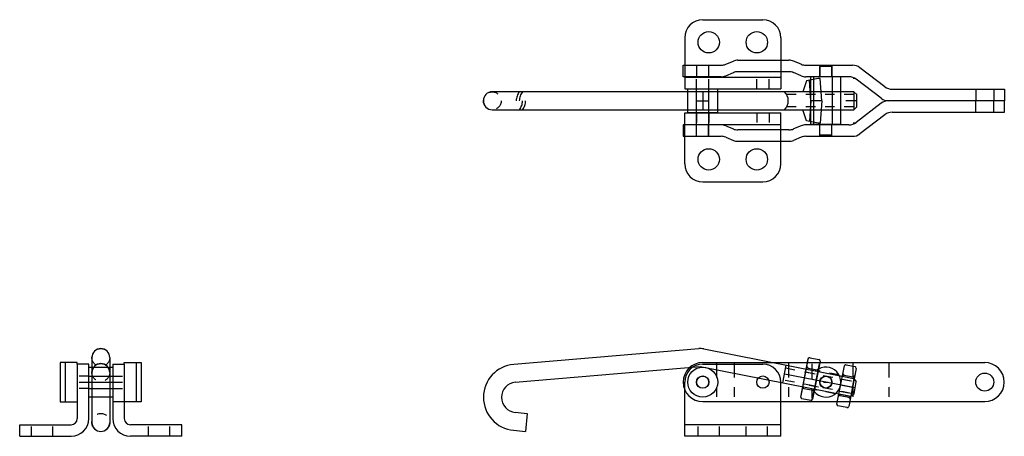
# Model space of a CAD drawing. Extents: x 15.6 to 25.8, y 2.9 to 7.2.
import ezdxf

# ---------------------------------------------------------------- set-up
doc = ezdxf.new("R2010")
doc.units = 0
doc.header["$LTSCALE"] = 0.25
doc.header["$MEASUREMENT"] = 0
for name, pattern in [('CENTER', [2, 1.25, -0.25, 0.25, -0.25]), ('DASHED', [0.75, 0.5, -0.25]), ('DASHED2', [0.375, 0.25, -0.125]), ('PHANTOM2', [1.25, 0.625, -0.125, 0.125, -0.125, 0.125, -0.125])]:
    doc.linetypes.add(name, pattern=pattern)
doc.layers.get('0').update_dxf_attribs({"linetype": 'CONTINUOUS'})
doc.layers.get('DEFPOINTS').update_dxf_attribs({"linetype": 'CONTINUOUS'})
for name, color, linetype in [('CENTER', 7, 'CENTER'), ('DIM', 7, 'CONTINUOUS'), ('HIDDEN', 7, 'DASHED'), ('OBJ', 1, 'CONTINUOUS'), ('PHAN', 2, 'PHANTOM2')]:
    doc.layers.add(name, color=color, linetype=linetype)

msp = doc.modelspace()

# ---------------------------------------------------------------- linework, layer by layer
for p, q in [((22.52, 6.241), (22.52, 6.491)), ((22.52, 6.491), (22.831, 6.491)), ((22.831, 6.491), (22.831, 6.241)), ((22.831, 6.241), (22.52, 6.241)), ((16.291, 3.284), (16.291, 3.595)), ((16.291, 3.595), (16.541, 3.595)), ((16.541, 3.595), (16.541, 3.284)), ((16.541, 3.284), (16.291, 3.284))]:
    msp.add_line(p, q)
for radius in [0.156, 0.0643]:
    msp.add_circle((22.676, 3.441), radius)
at = {"layer": 'CENTER', "ltscale": 1.5}
msp.add_line((16.191, 3.44), (16.641, 3.44), dxfattribs=at)
at = {"layer": 'DEFPOINTS', "color": 0, "linetype": 'ByBlock'}
for p in [(20.851, 3.116), (20.851, 3.116), (20.858, 3.036), (20.858, 3.036), (20.834, 2.929), (20.834, 2.929)]:
    msp.add_point(p, dxfattribs=at)
at = {"layer": 'DIM'}
for p, q in [((22.676, 7.209), (23.302, 7.209)), ((22.489, 7.022), (22.489, 6.491)), ((23.489, 7.022), (23.489, 6.491)), ((24.018, 6.724), (23.895, 6.724)), ((23.895, 6.614), (23.895, 6.724)), ((24.018, 6.614), (24.018, 6.724)), ((22.489, 6.611), (23.489, 6.611)), ((23.755, 6.574), (23.719, 6.46)), ((23.878, 6.598), (23.755, 6.574)), ((23.801, 6.366), (23.786, 6.58)), ((23.801, 6.119), (23.801, 6.614)), ((24.113, 6.614), (23.801, 6.614)), ((23.833, 6.119), (23.833, 6.614)), ((23.899, 6.598), (23.878, 6.598)), ((23.915, 6.366), (23.899, 6.598)), ((24.025, 6.119), (24.025, 6.614)), ((24.113, 6.119), (24.113, 6.614)), ((24.263, 6.598), (24.242, 6.598)), ((24.248, 6.46), (20.488, 6.46)), ((22.489, 6.491), (23.489, 6.491)), ((22.612, 5.991), (22.612, 6.491)), ((22.676, 6.46), (22.676, 6.273)), ((22.74, 5.991), (22.74, 6.491)), ((24.248, 6.46), (24.248, 6.273)), ((24.248, 6.46), (24.278, 6.43)), ((20.395, 6.367), (20.395, 6.366)), ((22.612, 6.366), (22.74, 6.366)), ((23.801, 6.366), (23.786, 6.153)), ((23.915, 6.366), (23.801, 6.366)), ((23.915, 6.366), (23.899, 6.134)), ((24.278, 6.366), (24.164, 6.366)), ((24.278, 6.303), (24.278, 6.43)), ((20.488, 6.273), (24.248, 6.273)), ((23.755, 6.159), (23.719, 6.273)), ((24.278, 6.303), (24.248, 6.273)), ((22.489, 6.241), (23.489, 6.241)), ((22.489, 5.71), (22.489, 6.241)), ((23.489, 5.71), (23.489, 6.241)), ((23.878, 6.134), (23.755, 6.159)), ((22.489, 6.121), (23.489, 6.121)), ((24.113, 6.119), (23.801, 6.119)), ((23.899, 6.134), (23.878, 6.134)), ((23.895, 6.009), (23.895, 6.119)), ((24.018, 6.009), (24.018, 6.119)), ((24.263, 6.134), (24.242, 6.134)), ((24.018, 6.009), (23.895, 6.009)), ((22.676, 5.523), (23.302, 5.523)), ((20.711, 3.626), (22.635, 3.789)), ((16.324, 3.697), (16.324, 3.022)), ((16.51, 3.697), (16.51, 3.022)), ((22.687, 3.786), (24.249, 3.478)), ((23.699, 3.3), (23.776, 3.693)), ((23.792, 3.694), (23.885, 3.676)), ((16.171, 3.644), (15.995, 3.644)), ((15.995, 3.644), (15.995, 3.237)), ((15.995, 3.644), (15.995, 3.237)), ((16.047, 3.644), (16.047, 3.237)), ((16.171, 3.628), (16.171, 3.644)), ((16.291, 3.628), (16.171, 3.628)), ((16.171, 3.628), (16.171, 3.061)), ((16.291, 3.061), (16.291, 3.628)), ((16.541, 3.628), (16.541, 3.061)), ((16.541, 3.628), (16.661, 3.628)), ((16.661, 3.628), (16.661, 3.644)), ((16.661, 3.644), (16.838, 3.644)), ((16.661, 3.628), (16.661, 3.061)), ((16.786, 3.644), (16.786, 3.237)), ((16.838, 3.644), (16.838, 3.237)), ((16.838, 3.644), (16.838, 3.237)), ((20.727, 3.44), (22.651, 3.603)), ((22.651, 3.603), (24.216, 3.294)), ((22.676, 3.628), (23.302, 3.628)), ((23.51, 3.433), (23.543, 3.618)), ((23.696, 3.286), (23.774, 3.683)), ((23.756, 3.591), (23.879, 3.567)), ((23.897, 3.658), (23.819, 3.262)), ((23.819, 3.264), (23.892, 3.632)), ((24.071, 3.212), (24.149, 3.609)), ((24.167, 3.62), (24.26, 3.602)), ((24.272, 3.584), (24.194, 3.188)), ((24.262, 3.38), (23.526, 3.525)), ((23.881, 3.577), (23.835, 3.343)), ((24.131, 3.517), (24.254, 3.493)), ((22.489, 2.878), (22.489, 3.441)), ((23.489, 2.878), (23.489, 3.441)), ((24.233, 3.386), (24.11, 3.41)), ((24.249, 3.478), (24.216, 3.294)), ((24.249, 3.478), (24.273, 3.443)), ((24.251, 3.318), (24.273, 3.443)), ((23.714, 3.378), (23.837, 3.354)), ((24.089, 3.304), (24.212, 3.28)), ((24.251, 3.318), (24.216, 3.294)), ((15.995, 3.237), (16.171, 3.237)), ((16.838, 3.237), (16.541, 3.237)), ((23.801, 3.25), (23.708, 3.268)), ((24.176, 3.176), (24.083, 3.195)), ((20.726, 3.127), (20.851, 3.116)), ((20.851, 3.116), (20.834, 2.929)), ((15.573, 2.878), (15.573, 2.998)), ((15.573, 2.998), (16.108, 2.998)), ((17.259, 2.998), (16.724, 2.998)), ((17.259, 2.878), (17.259, 2.998)), ((23.489, 2.998), (22.489, 2.998)), ((15.573, 2.878), (16.108, 2.878)), ((17.259, 2.878), (16.724, 2.878)), ((20.71, 2.941), (20.834, 2.929)), ((23.489, 2.878), (22.489, 2.878))]:
    msp.add_line(p, q, dxfattribs=at)
at = {"layer": 'DIM', "linetype": 'DASHED2'}
for p, q in [((22.612, 6.491), (22.612, 6.611)), ((22.74, 6.491), (22.74, 6.611)), ((23.238, 6.491), (23.238, 6.611)), ((23.366, 6.491), (23.366, 6.611)), ((24.248, 6.43), (23.549, 6.43)), ((24.248, 6.303), (23.549, 6.303)), ((22.612, 6.241), (22.612, 6.121)), ((22.74, 6.241), (22.74, 6.121)), ((23.238, 6.241), (23.238, 6.121)), ((23.366, 6.241), (23.366, 6.121)), ((23.537, 3.588), (24.244, 3.449)), ((16.291, 3.504), (16.171, 3.504)), ((16.541, 3.504), (16.661, 3.504)), ((23.747, 3.547), (23.87, 3.522)), ((23.753, 3.576), (23.876, 3.552)), ((24.094, 3.516), (23.877, 3.558)), ((24.128, 3.502), (24.251, 3.478)), ((24.221, 3.324), (23.515, 3.463)), ((23.776, 3.381), (23.899, 3.357)), ((23.782, 3.41), (23.904, 3.386)), ((24.122, 3.473), (24.245, 3.448)), ((16.291, 3.376), (16.171, 3.376)), ((16.541, 3.376), (16.661, 3.376)), ((24.055, 3.319), (23.839, 3.362)), ((24.092, 3.319), (24.215, 3.294)), ((24.098, 3.348), (24.22, 3.324)), ((15.696, 2.878), (15.696, 2.998)), ((15.918, 2.878), (15.918, 2.998)), ((16.914, 2.878), (16.914, 2.998)), ((17.136, 2.878), (17.136, 2.998)), ((22.628, 2.878), (22.628, 2.998)), ((22.85, 2.878), (22.85, 2.998)), ((23.128, 2.878), (23.128, 2.998)), ((23.35, 2.878), (23.35, 2.998))]:
    msp.add_line(p, q, dxfattribs=at)
at = {"layer": 'DIM', "color": 7, "linetype": 'Continuous'}
msp.add_line((23.932, 3.441), (23.982, 3.441), dxfattribs=at)
at = {"layer": 'DIM'}
for centre, radius in [((22.739, 6.975), 0.111), ((23.239, 6.975), 0.111), ((22.739, 5.757), 0.111), ((23.239, 5.757), 0.111), ((22.676, 3.441), 0.064), ((23.302, 3.441), 0.064), ((23.957, 3.441), 0.0615)]:
    msp.add_circle(centre, radius, dxfattribs=at)
at = {"layer": 'DIM', "linetype": 'DASHED2'}
for centre in [(20.488, 6.366), (16.417, 3.697), (16.417, 3.541), (16.417, 3.022)]:
    msp.add_circle(centre, 0.093, dxfattribs=at)
at = {"layer": 'DIM'}
for centre, radius, start, end in [((22.676, 7.022), 0.187, 90, 180), ((23.302, 7.022), 0.187, 0, 90), ((20.488, 6.367), 0.093, 90, 180), ((23.434, 6.366), 0.132, 314.7577, 45.2423), ((20.488, 6.366), 0.093, 180, 270), ((22.676, 5.71), 0.187, 180, 270), ((23.302, 5.71), 0.187, 270, 0), ((16.417, 3.697), 0.093, 360, 180), ((22.651, 3.603), 0.187, 78.846, 94.846), ((23.789, 3.68), 0.015, 78.846, 168.846), ((16.417, 3.541), 0.093, 360, 180), ((20.74, 3.283), 0.344, 94.846, 264.846), ((22.676, 3.441), 0.187, 90, 180), ((23.302, 3.441), 0.187, 360, 90), ((23.768, 3.573), 0.015, 78.846, 168.846), ((23.774, 3.603), 0.015, 168.846, 258.846), ((23.957, 3.441), 0.156, 218.4974, 119.1946), ((23.882, 3.661), 0.015, 348.846, 78.846), ((24.164, 3.606), 0.015, 78.846, 168.846), ((24.257, 3.587), 0.015, 348.846, 78.846), ((23.867, 3.584), 0.015, 258.846, 348.846), ((23.861, 3.555), 0.015, 348.846, 78.846), ((24.143, 3.499), 0.015, 78.846, 168.846), ((24.149, 3.529), 0.015, 168.846, 258.846), ((24.242, 3.51), 0.015, 258.846, 348.846), ((24.236, 3.481), 0.015, 348.846, 78.846), ((20.74, 3.283), 0.157, 94.846, 264.846), ((23.732, 3.39), 0.015, 168.846, 258.846), ((23.711, 3.283), 0.015, 168.846, 258.846), ((23.726, 3.36), 0.015, 78.846, 168.846), ((23.825, 3.371), 0.015, 258.846, 348.846), ((23.819, 3.342), 0.015, 348.846, 78.846), ((24.101, 3.286), 0.015, 78.846, 168.846), ((24.107, 3.316), 0.015, 168.846, 258.846), ((24.2, 3.297), 0.015, 258.846, 348.846), ((24.194, 3.268), 0.015, 348.846, 78.846), ((23.804, 3.265), 0.015, 258.846, 348.846), ((24.086, 3.209), 0.015, 168.846, 258.846), ((24.179, 3.191), 0.015, 258.846, 348.846), ((16.108, 3.061), 0.063, 270, 0), ((16.108, 3.061), 0.183, 270, 0), ((16.417, 3.022), 0.093, 182.5503, 357.4497), ((16.724, 3.061), 0.183, 180, 270), ((16.724, 3.061), 0.063, 180, 270)]:
    msp.add_arc(centre, radius, start, end, dxfattribs=at)
at = {"layer": 'DIM', "linetype": 'DASHED2'}
for centre, start, end in [((20.888, 6.366), 141.6961, 218.3039), ((20.92, 6.366), 141.6961, 218.3039), ((20.651, 6.366), 321.6961, 38.3039), ((20.684, 6.366), 321.6961, 38.3039)]:
    msp.add_arc(centre, 0.151, start, end, dxfattribs=at)
at = {"layer": 'HIDDEN', "color": 7}
for p, q in [((22.613, 6.736), (22.613, 6.616)), ((22.738, 6.736), (22.738, 6.616)), ((23.894, 6.736), (23.894, 6.616)), ((24.019, 6.736), (24.019, 6.616)), ((25.516, 6.486), (25.516, 6.366)), ((25.703, 6.486), (25.703, 6.366)), ((25.516, 6.247), (25.516, 6.366)), ((25.703, 6.247), (25.703, 6.366)), ((22.613, 5.997), (22.613, 6.116)), ((22.738, 5.997), (22.738, 6.116)), ((23.894, 5.997), (23.894, 6.116)), ((24.019, 5.997), (24.019, 6.116))]:
    msp.add_line(p, q, dxfattribs=at)
at = {"layer": 'HIDDEN', "ltscale": 2}
for p, q in [((22.611, 6.241), (22.611, 6.491)), ((22.74, 6.241), (22.74, 6.491)), ((16.291, 3.504), (16.541, 3.504)), ((16.291, 3.375), (16.541, 3.375))]:
    msp.add_line(p, q, dxfattribs=at)
at = {"layer": 'OBJ', "color": 7}
for p, q in [((22.916, 6.746), (22.995, 6.778)), ((23.043, 6.788), (23.573, 6.788)), ((23.7, 6.746), (23.621, 6.778)), ((22.473, 6.616), (22.473, 6.736)), ((22.473, 6.736), (22.868, 6.736)), ((22.916, 6.626), (22.995, 6.659)), ((23.573, 6.668), (23.043, 6.668)), ((23.7, 6.626), (23.621, 6.659)), ((23.748, 6.736), (24.235, 6.736)), ((24.571, 6.512), (24.311, 6.71)), ((22.868, 6.616), (22.473, 6.616)), ((24.196, 6.616), (23.748, 6.616)), ((24.531, 6.392), (24.272, 6.591)), ((24.647, 6.486), (25.813, 6.486)), ((25.813, 6.486), (25.813, 6.366)), ((25.813, 6.366), (24.607, 6.366)), ((25.813, 6.366), (24.607, 6.366)), ((25.813, 6.247), (25.813, 6.366)), ((24.531, 6.341), (24.272, 6.142)), ((24.647, 6.247), (25.813, 6.247)), ((24.571, 6.221), (24.311, 6.022)), ((22.868, 6.116), (22.473, 6.116)), ((22.473, 6.116), (22.473, 5.997)), ((22.916, 6.107), (22.995, 6.074)), ((23.573, 6.064), (23.043, 6.064)), ((23.7, 6.107), (23.621, 6.074)), ((24.196, 6.116), (23.748, 6.116)), ((22.473, 5.997), (22.868, 5.997)), ((22.916, 5.987), (22.995, 5.954)), ((23.043, 5.945), (23.573, 5.945)), ((23.7, 5.987), (23.621, 5.954)), ((23.748, 5.997), (24.235, 5.997)), ((22.676, 3.644), (25.609, 3.644)), ((25.609, 3.237), (22.676, 3.237))]:
    msp.add_line(p, q, dxfattribs=at)
for centre, radius in [((22.676, 3.441), 0.0635), ((23.957, 3.441), 0.0635), ((25.609, 3.441), 0.094)]:
    msp.add_circle(centre, radius, dxfattribs=at)
for centre, radius, start, end in [((23.043, 6.663), 0.125, 90, 112.5873), ((23.573, 6.663), 0.125, 67.4127, 90), ((22.868, 6.861), 0.125, 270, 292.5873), ((23.043, 6.543), 0.125, 90, 112.5873), ((23.573, 6.543), 0.125, 67.4127, 90), ((23.748, 6.861), 0.125, 247.4127, 270), ((24.235, 6.611), 0.125, 52.6719, 90), ((22.868, 6.741), 0.125, 270, 292.5873), ((23.748, 6.741), 0.125, 247.4127, 270), ((24.196, 6.491), 0.125, 52.5121, 90), ((24.647, 6.611), 0.125, 232.6719, 270), ((24.607, 6.491), 0.125, 232.5121, 270), ((24.607, 6.241), 0.125, 90, 127.4879), ((24.647, 6.122), 0.125, 90, 127.3281), ((22.868, 5.991), 0.125, 67.4127, 90), ((23.043, 6.189), 0.125, 247.4127, 270), ((23.573, 6.189), 0.125, 270, 292.5873), ((23.748, 5.991), 0.125, 90, 112.5873), ((24.196, 6.241), 0.125, 270, 307.4879), ((22.868, 5.872), 0.125, 67.4127, 90), ((23.043, 6.07), 0.125, 247.4127, 270), ((23.573, 6.07), 0.125, 270, 292.5873), ((23.748, 5.872), 0.125, 90, 112.5873), ((24.235, 6.122), 0.125, 270, 307.3281), ((22.676, 3.441), 0.203, 90, 270), ((25.609, 3.441), 0.203, 270, 90)]:
    msp.add_arc(centre, radius, start, end, dxfattribs=at)
at = {"layer": 'PHAN', "color": 7}
for p, q in [((22.818, 3.644), (22.818, 3.237)), ((23.002, 3.644), (23.002, 3.237)), ((23.568, 3.644), (23.568, 3.237)), ((23.811, 3.632), (23.811, 3.226)), ((24.237, 3.644), (24.237, 3.237)), ((24.611, 3.644), (24.611, 3.237))]:
    msp.add_line(p, q, dxfattribs=at)

doc.saveas('drawing.dxf')
